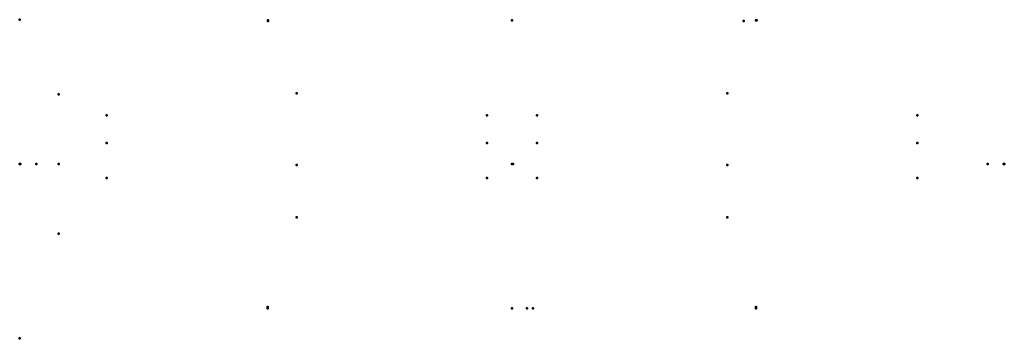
# Model space of a CAD drawing. Header units: millimetres. Extents: x -706 to 706, y -250 to 207.
import ezdxf

# ---------------------------------------------------------------- set-up
doc = ezdxf.new("R2010")
doc.units = ezdxf.units.MM
doc.layers.add('ConnectionPoints', color=7, linetype='Continuous', lineweight=50)

msp = doc.modelspace()

# ---------------------------------------------------------------- linework, layer by layer
at = {"layer": 'ConnectionPoints', "extrusion": (-7.4988e-33, -1, -1.22465e-16)}
msp.add_point((-706, 207), dxfattribs=at)
at = {"layer": 'ConnectionPoints', "extrusion": (0, -1, 0)}
for p in [(-350, 206, 994.75), (-350, 205, 1003.75), (0, 206, 994.75), (0, 206, 994.75), (332.2, 205, 1017.97), (350, 206, 994.75), (-350.5, -207, 1003.75), (350, -207, 1003.75)]:
    msp.add_point(p, dxfattribs=at)
at = {"layer": 'ConnectionPoints', "extrusion": (0, 1, 0)}
for p in [(-350, 206, 994.75), (0, 206, 994.75), (351, 206, 994.75), (-650, 100, 1986.5), (-650, 0, 1986.5), (-650, -100, 1986.5), (-350.5, -205, 1003.75), (-350.5, -207, 1003.75), (-350.5, -207, 1003.75), (0, -207, 1003.75), (0, -207, 1003.75), (21.7, -207, 923.5), (21.7, -207, 1036), (29.89, -207, 1003.75), (350, -205, 1003.75), (350, -207, 1003.75), (350, -207, 1003.75)]:
    msp.add_point(p, dxfattribs=at)
at = {"layer": 'ConnectionPoints'}
for p in [(-308.65, 101.5, 26), (308.65, 101.5, 26), (-581.4, 70, 26), (-581.4, 70, 26), (-35.9, 70, 26), (35.9, 70, 26), (581.4, 70, 26), (581.4, 70, 26), (-581.4, 30, 26), (-581.4, 30, 26), (-35.9, 30, 26), (35.9, 30, 26), (581.4, 30, 26), (581.4, 30, 26), (0, 0), (0, 0, 2008.5), (0, 0, 21.7), (0, 0, 2008.5), (-308.65, -1.5, 26), (308.65, -1.5, 26), (-581.4, -20, 26), (-581.4, -20, 26), (-35.9, -20, 26), (35.9, -20, 26), (581.4, -20, 26), (581.4, -20, 26), (-308.65, -76.5, 26), (308.65, -76.5, 26), (-706, -250)]:
    msp.add_point(p, dxfattribs=at)
at = {"layer": 'ConnectionPoints', "extrusion": (0, 0, -1)}
for p in [(-308.65, 101.5, 25), (308.65, 101.5, 25), (0, 0), (0, 0, 2008.5), (1.4, 0, 2007.5), (-308.65, -1.5, 25), (308.65, -1.5, 25), (-308.65, -76.5, 25), (308.65, -76.5, 25)]:
    msp.add_point(p, dxfattribs=at)
at = {"layer": 'ConnectionPoints', "extrusion": (1, 0, 0)}
for p in [(-706, 0, 994.75), (-706, 0, 994.75), (-706, 0, 994.75), (-705, 0, 1003.75), (-682, 0, 1003.75), (706, 0, 994.75), (706, 0, 994.75)]:
    msp.add_point(p, dxfattribs=at)
at = {"layer": 'ConnectionPoints', "extrusion": (-1, 0, 0)}
for p in [(-706, 0, 994.75), (705, 0, 1003.75), (706, 0, 994.75), (706, 0, 994.75)]:
    msp.add_point(p, dxfattribs=at)
at = {"layer": 'ConnectionPoints', "extrusion": (-1, 1.22465e-16, 0)}
msp.add_point((682, 0, 1003.75), dxfattribs=at)
at = {"layer": 'ConnectionPoints', "extrusion": (0, -1, -1.22465e-16)}
for p in [(0, -207, 1003.75), (21.7, -207, 1036)]:
    msp.add_point(p, dxfattribs=at)

doc.saveas('drawing.dxf')
